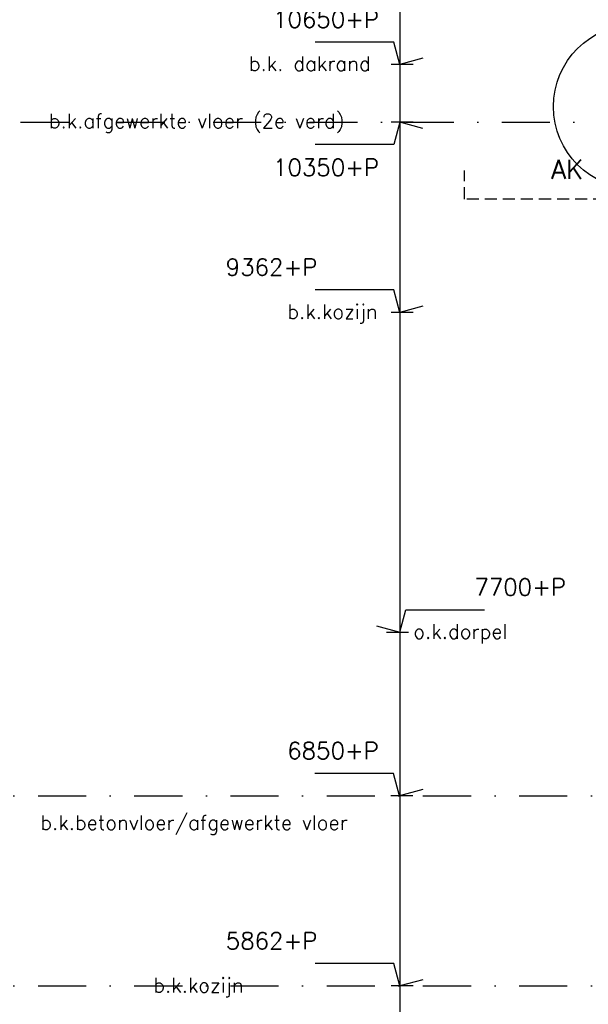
# Model space of a CAD drawing. Extents: x 0 to 317513, y 0 to 193913.
# Tile 12 of 105: x 164736 to 167691, y 156416 to 161532. Entities that reach past the tile are written whole.
import ezdxf

# ---------------------------------------------------------------- set-up
doc = ezdxf.new("R2010")
doc.units = 0
doc.header["$LTSCALE"] = 20
doc.header["$MEASUREMENT"] = 0
for name, pattern in [('DASHDOT', [25, 12.5, -6.25, 0, -6.25]), ('DD1', [2.66667, 1.66667, -0.5, 0, -0.5]), ('HIDDEN2', [4.6875, 3.125, -1.5625])]:
    doc.linetypes.add(name, pattern=pattern)
doc.layers.get('0').update_dxf_attribs({"linetype": 'CONTINUOUS'})
for name, color, linetype in [('_DETAILNUMMERS', 4, 'CONTINUOUS'), ('_DETAILNUMMERSTEKST', 4, 'CONTINUOUS'), ('A--L$7A-_STRAMIEN', 1, 'DASHDOT'), ('A--L28DC1_KONSTRUKTIES', 1, 'HIDDEN2'), ('A--M01A1_MAATVOERING', 1, 'CONTINUOUS'), ('A--M01B1_HOOGTE_MAATV', 1, 'CONTINUOUS'), ('A--T01B2_HOOGTE_MAATV', 2, 'CONTINUOUS'), ('A--T01B3_HOOGTE_MAATV', 3, 'CONTINUOUS'), ('STRAMIEN', 8, 'DD1')]:
    doc.layers.add(name, color=color, linetype=linetype)
doc.styles.add('HIEMSTRA', font='romans.shx')
doc.styles.add('HOOGTEXT', font='ROMANS.shx', dxfattribs={"height": 2.5})

# ---------------------------------------------------------------- blocks, each defined once
blk = doc.blocks.new('HOOGTEP')
at = {"layer": 'A--M01A1_MAATVOERING'}
for p, q in [((0, 0), (0.62, 2.33)), ((0.62, 2.33), (8.79, 2.33)), ((-2.41, 0.65), (0, 0))]:
    blk.add_line(p, q, dxfattribs=at)
at = {"layer": 'A--M01B1_HOOGTE_MAATV'}
blk.add_line((-1.38, 0), (0.91, 0), dxfattribs=at)
at = {"layer": 'A--T01B2_HOOGTE_MAATV', "style": 'HOOGTEXT', "flags": 4}
blk.add_attdef('TEKST', (1.84, -0.67), '', height=1.5, dxfattribs=at)
at = {"layer": 'A--T01B3_HOOGTE_MAATV', "style": 'HOOGTEXT', "flags": 4}
blk.add_attdef('HOOGTE', (1.67, 3.82), '', height=1.75, dxfattribs=at)

msp = doc.modelspace()

# ---------------------------------------------------------------- linework, layer by layer
at = {"layer": '_DETAILNUMMERS'}
msp.add_circle((167937.3, 161080.4), 427.3, dxfattribs=at)
at = {"layer": 'A--L$7A-_STRAMIEN', "linetype": 'Continuous'}
msp.add_line((166711.5, 165981.1), (166711.5, 149122.4), dxfattribs=at)
at = {"layer": 'A--L28DC1_KONSTRUKTIES'}
msp.add_lwpolyline([(168997.3, 160749.3), (168997.3, 160599.3), (167047.3, 160599.3), (167047.3, 160749.3)], dxfattribs=at)
at = {"layer": 'STRAMIEN', "linetype": 'DASHDOT'}
for p, q in [((150738.4, 160999.3), (241970.6, 160999.3)), ((150828.6, 157499.3), (241970.6, 157499.3)), ((150828.6, 156511.3), (241970.6, 156511.3))]:
    msp.add_line(p, q, dxfattribs=at)

# ---------------------------------------------------------------- block references
ref = msp.add_blockref('HOOGTEP', (166711.5, 161299.3), dxfattribs=dict(xscale=-50, yscale=50, zscale=50))
ref.add_attrib('TEKST', 'b.k. dakrand', (165926.7, 161265.8), dxfattribs={"layer": 'A--T01B2_HOOGTE_MAATV', "height": 75, "style": 'HOOGTEXT', "flags": 4})
ref.add_attrib('HOOGTE', '10650+P', (166052.9, 161490.3), dxfattribs={"layer": 'A--T01B3_HOOGTE_MAATV', "height": 87.5, "style": 'HOOGTEXT', "flags": 4})
at = {"color": 3}
ref = msp.add_blockref('HOOGTEP', (166711.5, 160999.3), dxfattribs=dict(at, xscale=50, yscale=50, zscale=50, rotation=180))
ref.add_attrib('TEKST', 'b.k.afgewerkte vloer (2e verd)', (164887.4, 160968.6), dxfattribs={"layer": 'A--T01B2_HOOGTE_MAATV', "height": 75, "style": 'HOOGTEXT', "flags": 4})
ref.add_attrib('HOOGTE', '10350+P', (166052.9, 160720.8), dxfattribs={"layer": 'A--T01B3_HOOGTE_MAATV', "height": 87.5, "style": 'HOOGTEXT', "flags": 4})
ref = msp.add_blockref('HOOGTEP', (166711.5, 160011.3), dxfattribs=dict(xscale=-50, yscale=50, zscale=50))
ref.add_attrib('TEKST', 'b.k.kozijn', (166126.7, 159977.8), dxfattribs={"layer": 'A--T01B2_HOOGTE_MAATV', "height": 75, "style": 'HOOGTEXT', "flags": 4})
ref.add_attrib('HOOGTE', '9362+P', (165807.1, 160202.3), dxfattribs={"layer": 'A--T01B3_HOOGTE_MAATV', "height": 87.5, "style": 'HOOGTEXT', "flags": 4})
ref = msp.add_blockref('HOOGTEP', (166711.5, 158349.3, 0), dxfattribs=dict(xscale=50, yscale=50, zscale=50))
ref.add_attrib('TEKST', 'o.k.dorpel', (166782.1, 158315.8, 0), dxfattribs={"layer": 'A--T01B2_HOOGTE_MAATV', "height": 75, "style": 'HOOGTEXT', "flags": 4})
ref.add_attrib('HOOGTE', '7700+P', (167099.3, 158540.3, 0), dxfattribs={"layer": 'A--T01B3_HOOGTE_MAATV', "height": 87.5, "style": 'HOOGTEXT', "flags": 4})
ref = msp.add_blockref('HOOGTEP', (166710.1, 157499.3), dxfattribs=dict(at, xscale=-50, yscale=50, zscale=50))
ref.add_attrib('TEKST', 'b.k.betonvloer/afgewerkte vloer', (164843.2, 157322.4), dxfattribs={"layer": 'A--T01B2_HOOGTE_MAATV', "height": 75, "style": 'HOOGTEXT', "flags": 4})
ref.add_attrib('HOOGTE', '6850+P', (166126.5, 157690.3), dxfattribs={"layer": 'A--T01B3_HOOGTE_MAATV', "height": 87.5, "style": 'HOOGTEXT', "flags": 4})
ref = msp.add_blockref('HOOGTEP', (166711.5, 156511.3), dxfattribs=dict(xscale=-50, yscale=50, zscale=50))
ref.add_attrib('TEKST', 'b.k.kozijn', (165430.2, 156477.8), dxfattribs={"layer": 'A--T01B2_HOOGTE_MAATV', "height": 75, "style": 'HOOGTEXT', "flags": 4})
ref.add_attrib('HOOGTE', '5862+P', (165807.1, 156702.3), dxfattribs={"layer": 'A--T01B3_HOOGTE_MAATV', "height": 87.5, "style": 'HOOGTEXT', "flags": 4})

# ---------------------------------------------------------------- texts
at = {"layer": '_DETAILNUMMERSTEKST', "style": 'HIEMSTRA'}
msp.add_text('AK', height=100, dxfattribs=at).set_placement((167497.8, 160704.4))

doc.saveas('drawing.dxf')
